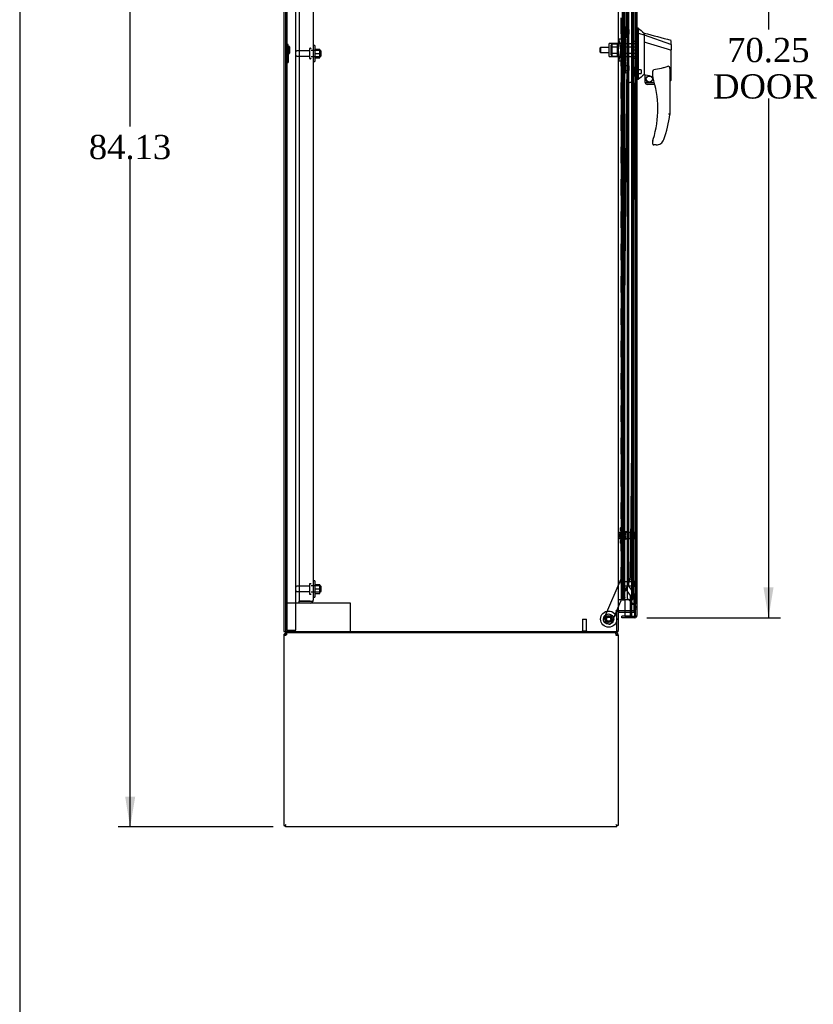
# Model space of a CAD drawing. Header units: inches. Extents: x 1 to 359, y -2 to 239.
# Tile 3 of 22: x 1 to 50, y 55 to 116. Entities that reach past the tile are written whole.
import ezdxf
from ezdxf.enums import TextEntityAlignment as Align
from ezdxf.lldxf.tags import DXFTag

# ---------------------------------------------------------------- set-up
doc = ezdxf.new("R2010")
doc.units = ezdxf.units.IN
doc.header["$MEASUREMENT"] = 0
for name, color, linetype in [('COM43134', 7, 'Continuous'), ('COM50521', 7, 'Continuous'), ('COM50799-4', 7, 'Continuous'), ('COM50800-1', 7, 'Continuous'), ('COM52265-4', 7, 'Continuous'), ('COM54578-68', 7, 'Continuous'), ('COM54928-5', 7, 'Continuous'), ('COM55702-64', 7, 'Continuous'), ('COM56694-4', 7, 'Continuous'), ('COM70838', 7, 'Continuous'), ('COM70839-4', 7, 'Continuous'), ('COM71163-12', 7, 'Continuous'), ('Default', 7, 'Continuous'), ('GSK11033', 7, 'Continuous'), ('HAN13066', 7, 'Continuous'), ('HAN13066_NUT', 7, 'Continuous'), ('HAN13066_SCREW', 7, 'Continuous'), ('HAN_NUT', 7, 'Continuous'), ('NTS166105', 7, 'Continuous'), ('NTS16640', 7, 'Continuous'), ('NTS18147', 7, 'Continuous'), ('ROL87452', 7, 'Continuous'), ('RVT17786', 7, 'Continuous'), ('RVT19000', 7, 'Continuous'), ('SPC87323', 7, 'Continuous'), ('STD21878', 7, 'Continuous'), ('STD26094', 7, 'Continuous'), ('STD26265', 7, 'Continuous'), ('WAF25059', 7, 'Continuous'), ('WAF25376', 7, 'Continuous'), ('WAM30038', 7, 'Continuous')]:
    doc.layers.add(name, color=color, linetype=linetype)
doc.styles.add('SEACAD_Times_New_Roman', font='times.ttf')
tags = doc.linetypes.add('HIDDEN2', pattern=[0.1875, 0.125, -0.0625]).pattern_tags.tags
tags[6:7] = [DXFTag(74, 4), DXFTag(75, 0), DXFTag(340, '0'), DXFTag(46, 0.0), DXFTag(50, 0.0), DXFTag(44, 0.0), DXFTag(45, 0.0)]
tags[4:5] = [DXFTag(74, 4), DXFTag(75, 0), DXFTag(340, '0'), DXFTag(46, 0.0), DXFTag(50, 0.0), DXFTag(44, 0.0), DXFTag(45, 0.0)]
doc.dimstyles.new('HAMMOND_(STH_-_300x200)', dxfattribs={"dimtxt": 1.5, "dimasz": 1.875, "dimexe": 0.75, "dimexo": 0.75, "dimgap": 0.375, "dimtad": 0, "dimtih": 1, "dimtoh": 1, "dimzin": 0, "dimdsep": 46, "dimtxsty": 'SEACAD_Times_New_Roman', "dimblk1": '_SE_FILLED', "dimblk2": '_SE_FILLED', "dimsah": 1, "dimcen": 0.75, "dimadec": 0, "dimazin": 0, "dimtfac": 0.8, "dimtofl": 0, "dimtmove": 0, "dimatfit": 3, "dimfxl": 1, "dimtolj": 1, "dimtzin": 0, "dimarcsym": 0})

# ---------------------------------------------------------------- blocks, each defined once
blk = doc.blocks.new('SE3')
at = {"layer": 'COM43134', "color": 7, "linetype": 'HIDDEN2'}
for p, q in [((18.601, 147.486), (18.601, 79.736)), ((19.476, 147.426), (19.476, 79.796)), ((18.601, 79.736), (19.291, 79.736)), ((18.601, 79.611), (18.601, 79.736)), ((19.291, 79.736), (18.601, 79.736)), ((19.291, 79.611), (18.601, 79.611)), ((19.291, 79.736), (19.291, 79.736)), ((19.291, 79.736), (19.441, 79.736)), ((19.291, 79.736), (19.374, 79.736)), ((19.374, 79.736), (19.441, 79.687)), ((19.476, 79.796), (19.476, 79.796)), ((19.476, 79.796), (19.476, 79.796)), ((19.476, 79.796), (19.476, 79.796))]:
    blk.add_line(p, q, dxfattribs=at)
for start, end in [(270, 323.80595), (323.80595, 359.87917), (359.94113, 0)]:
    blk.add_arc((19.291, 79.796), 0.185, start, end, dxfattribs=at)
blk.add_open_spline([(19.441, 79.736), (19.452, 79.746), (19.461, 79.756), (19.47, 79.771), (19.473, 79.776), (19.476, 79.786), (19.476, 79.791), (19.476, 79.796)], degree=3, knots=[0, 0, 0, 0, 0.5, 0.5, 0.75, 0.75, 1, 1, 1, 1], dxfattribs=at)
at = {"layer": 'COM50521', "color": 7, "linetype": 'HIDDEN2'}
for p, q in [((18.601, 79.611), (17.789, 79.611)), ((21.646, 79.611), (19.291, 79.611)), ((21.789, 79.611), (21.646, 79.611)), ((21.789, 77.861), (21.789, 79.611))]:
    blk.add_line(p, q, dxfattribs=at)
at = {"layer": 'COM50799-4', "color": 7, "linetype": 'Continuous'}
for p, q in [((39.512, 148.81), (39.512, 78.846)), ((38.767, 79.828), (38.767, 78.798)), ((39.167, 78.798), (38.575, 78.798)), ((38.575, 78.703), (38.575, 78.798)), ((39.369, 78.703), (38.575, 78.703)), ((38.767, 78.798), (39.369, 78.798)), ((39.369, 78.798), (39.369, 78.798)), ((39.369, 78.798), (39.432, 78.798)), ((39.369, 78.798), (39.483, 78.798)), ((39.432, 78.798), (39.483, 78.759)), ((39.512, 78.846), (39.512, 78.846)), ((39.512, 78.846), (39.512, 78.846)), ((39.512, 78.846), (39.512, 78.846))]:
    blk.add_line(p, q, dxfattribs=at)
at = {"layer": 'COM50799-4', "color": 7, "linetype": 'HIDDEN2'}
for p, q in [((38.667, 80.923), (38.667, 147.705)), ((38.667, 79.952), (38.667, 80.673)), ((38.667, 79.952), (38.767, 79.952)), ((38.709, 79.851), (38.767, 79.909)), ((38.767, 79.793), (38.709, 79.851))]:
    blk.add_line(p, q, dxfattribs=at)
for radius, end in [(0.143, 225), (0.048, 206.38433)]:
    blk.add_arc((38.81, 79.952), radius, 180, end, dxfattribs=at)
at = {"layer": 'COM50799-4', "color": 7, "linetype": 'Continuous'}
for start, end in [(270, 322.49641), (322.49641, 359.84393), (359.92383, 0)]:
    blk.add_arc((39.369, 78.846), 0.143, start, end, dxfattribs=at)
blk.add_open_spline([(39.483, 78.798), (39.492, 78.806), (39.5, 78.814), (39.507, 78.826), (39.509, 78.83), (39.512, 78.838), (39.512, 78.842), (39.512, 78.846)], degree=3, knots=[0, 0, 0, 0, 0.5, 0.5, 0.75, 0.75, 1, 1, 1, 1], dxfattribs=at)
at = {"layer": 'COM50800-1', "color": 7, "linetype": 'Continuous'}
for p, q in [((17.664, 149.796), (17.664, 77.861)), ((17.664, 77.861), (17.759, 77.861))]:
    blk.add_line(p, q, dxfattribs=at)
at = {"layer": 'COM50800-1', "color": 7, "linetype": 'HIDDEN2'}
blk.add_line((17.789, 149.796), (17.789, 77.861), dxfattribs=at)
at = {"layer": 'COM52265-4', "color": 7, "linetype": 'Continuous'}
for p, q in [((17.759, 149.796), (17.759, 77.861)), ((38.352, 148.516), (38.352, 79.141)), ((38.209, 79.141), (38.209, 79.111)), ((38.352, 79.141), (38.209, 79.141)), ((38.209, 79.111), (38.257, 79.111)), ((38.257, 77.861), (38.257, 79.111)), ((38.352, 79.141), (38.4, 79.141)), ((38.767, 79.141), (38.4, 79.141)), ((17.759, 77.861), (38.257, 77.861))]:
    blk.add_line(p, q, dxfattribs=at)
at = {"layer": 'COM52265-4', "color": 7, "linetype": 'HIDDEN2'}
for p, q in [((39.319, 148.516), (39.319, 79.141)), ((39.319, 79.141), (38.767, 79.141))]:
    blk.add_line(p, q, dxfattribs=at)
at = {"layer": 'COM54578-68', "color": 7, "linetype": 'HIDDEN2'}
for p, q in [((38.6, 147.828), (38.6, 79.828)), ((38.7, 79.828), (38.7, 147.828)), ((39.255, 79.828), (39.255, 147.828)), ((38.533, 115.828), (38.533, 114.828)), ((38.539, 114.828), (38.539, 115.828)), ((38.661, 115.828), (38.661, 114.828)), ((38.564, 114.828), (38.533, 114.828)), ((38.533, 114.828), (38.533, 113.828)), ((38.609, 114.828), (38.609, 113.828)), ((38.65, 114.828), (38.65, 113.828)), ((38.533, 113.828), (38.533, 112.828)), ((38.564, 113.828), (38.533, 113.828)), ((38.539, 112.828), (38.539, 113.828)), ((38.661, 113.828), (38.661, 112.828)), ((38.564, 112.828), (38.533, 112.828)), ((38.533, 112.828), (38.533, 111.828)), ((38.609, 112.828), (38.609, 111.828)), ((38.65, 112.828), (38.65, 111.828)), ((38.533, 111.828), (38.533, 110.828)), ((38.564, 111.828), (38.533, 111.828)), ((38.539, 110.828), (38.539, 111.828)), ((38.661, 111.828), (38.661, 110.828)), ((38.564, 110.828), (38.533, 110.828)), ((38.533, 110.828), (38.533, 109.828)), ((38.609, 110.828), (38.609, 109.828)), ((38.65, 110.828), (38.65, 109.828)), ((38.533, 109.828), (38.533, 108.828)), ((38.564, 109.828), (38.533, 109.828)), ((38.539, 108.828), (38.539, 109.828)), ((38.661, 109.828), (38.661, 108.828)), ((38.564, 108.828), (38.533, 108.828)), ((38.533, 108.828), (38.533, 107.828)), ((38.609, 108.828), (38.609, 107.828)), ((38.65, 108.828), (38.65, 107.828)), ((38.533, 107.828), (38.533, 106.828)), ((38.564, 107.828), (38.533, 107.828)), ((38.539, 106.828), (38.539, 107.828)), ((38.661, 107.828), (38.661, 106.828)), ((38.564, 106.828), (38.533, 106.828)), ((38.533, 106.828), (38.533, 105.828)), ((38.609, 106.828), (38.609, 105.828)), ((38.65, 106.828), (38.65, 105.828)), ((38.533, 105.828), (38.533, 104.828)), ((38.564, 105.828), (38.533, 105.828)), ((38.539, 104.828), (38.539, 105.828)), ((38.661, 105.828), (38.661, 104.828)), ((38.564, 104.828), (38.533, 104.828)), ((38.533, 104.828), (38.533, 103.828)), ((38.609, 104.828), (38.609, 103.828)), ((38.65, 104.828), (38.65, 103.828)), ((38.533, 103.828), (38.533, 102.828)), ((38.564, 103.828), (38.533, 103.828)), ((38.539, 102.828), (38.539, 103.828)), ((38.661, 103.828), (38.661, 102.828)), ((38.564, 102.828), (38.533, 102.828)), ((38.533, 102.828), (38.533, 101.828)), ((38.609, 102.828), (38.609, 101.828)), ((38.65, 102.828), (38.65, 101.828)), ((38.533, 101.828), (38.533, 100.828)), ((38.564, 101.828), (38.533, 101.828)), ((38.539, 100.828), (38.539, 101.828)), ((38.661, 101.828), (38.661, 100.828)), ((38.564, 100.828), (38.533, 100.828)), ((38.533, 100.828), (38.533, 99.828)), ((38.609, 100.828), (38.609, 99.828)), ((38.65, 100.828), (38.65, 99.828)), ((38.533, 99.828), (38.533, 98.828)), ((38.564, 99.828), (38.533, 99.828)), ((38.539, 98.828), (38.539, 99.828)), ((38.661, 99.828), (38.661, 98.828)), ((38.564, 98.828), (38.533, 98.828)), ((38.533, 98.828), (38.533, 97.828)), ((38.609, 98.828), (38.609, 97.828)), ((38.65, 98.828), (38.65, 97.828)), ((38.533, 97.828), (38.533, 96.828)), ((38.564, 97.828), (38.533, 97.828)), ((38.539, 96.828), (38.539, 97.828)), ((38.661, 97.828), (38.661, 96.828)), ((38.564, 96.828), (38.533, 96.828)), ((38.533, 96.828), (38.533, 95.828)), ((38.609, 96.828), (38.609, 95.828)), ((38.65, 96.828), (38.65, 95.828)), ((38.533, 95.828), (38.533, 94.828)), ((38.564, 95.828), (38.533, 95.828)), ((38.539, 94.828), (38.539, 95.828)), ((38.661, 95.828), (38.661, 94.828)), ((38.564, 94.828), (38.533, 94.828)), ((38.533, 94.828), (38.533, 93.828)), ((38.609, 94.828), (38.609, 93.828)), ((38.65, 94.828), (38.65, 93.828)), ((38.533, 93.828), (38.533, 92.828)), ((38.564, 93.828), (38.533, 93.828)), ((38.539, 92.828), (38.539, 93.828)), ((38.661, 93.828), (38.661, 92.828)), ((38.564, 92.828), (38.533, 92.828)), ((38.533, 92.828), (38.533, 91.828)), ((38.609, 92.828), (38.609, 91.828)), ((38.65, 92.828), (38.65, 91.828)), ((38.533, 91.828), (38.533, 90.828)), ((38.564, 91.828), (38.533, 91.828)), ((38.539, 90.828), (38.539, 91.828)), ((38.661, 91.828), (38.661, 90.828)), ((38.564, 90.828), (38.533, 90.828)), ((38.533, 90.828), (38.533, 89.828)), ((38.609, 90.828), (38.609, 89.828)), ((38.65, 90.828), (38.65, 89.828)), ((38.533, 89.828), (38.533, 88.828)), ((38.564, 89.828), (38.533, 89.828)), ((38.539, 88.828), (38.539, 89.828)), ((38.661, 89.828), (38.661, 88.828)), ((38.564, 88.828), (38.533, 88.828)), ((38.533, 88.828), (38.533, 87.828)), ((38.609, 88.828), (38.609, 87.828)), ((38.65, 88.828), (38.65, 87.828)), ((38.533, 87.828), (38.533, 86.828)), ((38.564, 87.828), (38.533, 87.828)), ((38.539, 86.828), (38.539, 87.828)), ((38.661, 87.828), (38.661, 86.828)), ((38.564, 86.828), (38.533, 86.828)), ((38.533, 86.828), (38.533, 85.828)), ((38.609, 86.828), (38.609, 85.828)), ((38.65, 86.828), (38.65, 85.828)), ((38.533, 85.828), (38.533, 84.828)), ((38.564, 85.828), (38.533, 85.828)), ((38.539, 84.828), (38.539, 85.828)), ((38.661, 85.828), (38.661, 84.828)), ((38.564, 84.828), (38.533, 84.828)), ((38.533, 84.828), (38.533, 83.828)), ((38.609, 84.828), (38.609, 83.828)), ((38.65, 84.828), (38.65, 83.828)), ((38.533, 83.828), (38.533, 82.828)), ((38.564, 83.828), (38.533, 83.828)), ((38.539, 82.828), (38.539, 83.828)), ((38.661, 83.828), (38.661, 82.828)), ((38.564, 82.828), (38.533, 82.828)), ((38.533, 82.828), (38.533, 81.828)), ((38.609, 82.828), (38.609, 81.828)), ((38.65, 82.828), (38.65, 81.828)), ((38.533, 81.828), (38.533, 80.828)), ((38.564, 81.828), (38.533, 81.828)), ((38.539, 80.828), (38.539, 81.828)), ((38.661, 81.828), (38.661, 80.828)), ((38.564, 80.828), (38.533, 80.828)), ((38.533, 80.828), (38.533, 79.828)), ((38.609, 80.828), (38.609, 79.828)), ((38.65, 80.828), (38.65, 79.828)), ((38.588, 79.793), (38.588, 79.819)), ((38.588, 79.819), (38.638, 79.819)), ((38.6, 79.828), (38.6, 79.819)), ((38.663, 79.819), (38.638, 79.819)), ((38.663, 79.819), (38.713, 79.819)), ((38.7, 79.819), (38.7, 79.828)), ((38.713, 79.819), (38.713, 79.793)), ((38.767, 79.828), (39.255, 79.828)), ((38.638, 79.793), (38.588, 79.793)), ((38.663, 79.793), (38.638, 79.793)), ((38.713, 79.793), (38.663, 79.793))]:
    blk.add_line(p, q, dxfattribs=at)
at = {"layer": 'COM54578-68', "color": 7, "linetype": 'Continuous'}
for p, q in [((38.564, 114.828), (38.564, 115.828)), ((38.767, 114.828), (38.767, 115.828)), ((38.767, 114.828), (38.564, 114.828)), ((38.767, 114.828), (38.564, 114.828)), ((38.564, 113.828), (38.564, 114.828)), ((38.767, 113.828), (38.767, 114.828)), ((38.767, 113.828), (38.564, 113.828)), ((38.767, 113.828), (38.564, 113.828)), ((38.564, 112.828), (38.564, 113.828)), ((38.767, 112.828), (38.767, 113.828)), ((38.767, 112.828), (38.564, 112.828)), ((38.767, 112.828), (38.564, 112.828)), ((38.564, 111.828), (38.564, 112.828)), ((38.767, 111.828), (38.767, 112.828)), ((38.767, 111.828), (38.564, 111.828)), ((38.767, 111.828), (38.564, 111.828)), ((38.564, 110.828), (38.564, 111.828)), ((38.767, 110.828), (38.767, 111.828)), ((38.767, 110.828), (38.564, 110.828)), ((38.767, 110.828), (38.564, 110.828)), ((38.564, 109.828), (38.564, 110.828)), ((38.767, 109.828), (38.767, 110.828)), ((38.767, 109.828), (38.564, 109.828)), ((38.767, 109.828), (38.564, 109.828)), ((38.564, 108.828), (38.564, 109.828)), ((38.767, 108.828), (38.767, 109.828)), ((38.767, 108.828), (38.564, 108.828)), ((38.767, 108.828), (38.564, 108.828)), ((38.564, 107.828), (38.564, 108.828)), ((38.767, 107.828), (38.767, 108.828)), ((38.767, 107.828), (38.564, 107.828)), ((38.767, 107.828), (38.564, 107.828)), ((38.564, 106.828), (38.564, 107.828)), ((38.767, 106.828), (38.767, 107.828)), ((38.767, 106.828), (38.564, 106.828)), ((38.767, 106.828), (38.564, 106.828)), ((38.564, 105.828), (38.564, 106.828)), ((38.767, 105.828), (38.767, 106.828)), ((38.767, 105.828), (38.564, 105.828)), ((38.767, 105.828), (38.564, 105.828)), ((38.564, 104.828), (38.564, 105.828)), ((38.767, 104.828), (38.767, 105.828)), ((38.767, 104.828), (38.564, 104.828)), ((38.767, 104.828), (38.564, 104.828)), ((38.564, 103.828), (38.564, 104.828)), ((38.767, 103.828), (38.767, 104.828)), ((38.767, 103.828), (38.564, 103.828)), ((38.767, 103.828), (38.564, 103.828)), ((38.564, 102.828), (38.564, 103.828)), ((38.767, 102.828), (38.767, 103.828)), ((38.767, 102.828), (38.564, 102.828)), ((38.767, 102.828), (38.564, 102.828)), ((38.564, 101.828), (38.564, 102.828)), ((38.767, 101.828), (38.767, 102.828)), ((38.767, 101.828), (38.564, 101.828)), ((38.767, 101.828), (38.564, 101.828)), ((38.564, 100.828), (38.564, 101.828)), ((38.767, 100.828), (38.767, 101.828)), ((38.767, 100.828), (38.564, 100.828)), ((38.767, 100.828), (38.564, 100.828)), ((38.564, 99.828), (38.564, 100.828)), ((38.767, 99.828), (38.767, 100.828)), ((38.767, 99.828), (38.564, 99.828)), ((38.767, 99.828), (38.564, 99.828)), ((38.564, 98.828), (38.564, 99.828)), ((38.767, 98.828), (38.767, 99.828)), ((38.767, 98.828), (38.564, 98.828)), ((38.767, 98.828), (38.564, 98.828)), ((38.564, 97.828), (38.564, 98.828)), ((38.767, 97.828), (38.767, 98.828)), ((38.767, 97.828), (38.564, 97.828)), ((38.767, 97.828), (38.564, 97.828)), ((38.564, 96.828), (38.564, 97.828)), ((38.767, 96.828), (38.767, 97.828)), ((38.767, 96.828), (38.564, 96.828)), ((38.767, 96.828), (38.564, 96.828)), ((38.564, 95.828), (38.564, 96.828)), ((38.767, 95.828), (38.767, 96.828)), ((38.767, 95.828), (38.564, 95.828)), ((38.767, 95.828), (38.564, 95.828)), ((38.564, 94.828), (38.564, 95.828)), ((38.767, 94.828), (38.767, 95.828)), ((38.767, 94.828), (38.564, 94.828)), ((38.767, 94.828), (38.564, 94.828)), ((38.564, 93.828), (38.564, 94.828)), ((38.767, 93.828), (38.767, 94.828)), ((38.767, 93.828), (38.564, 93.828)), ((38.767, 93.828), (38.564, 93.828)), ((38.564, 92.828), (38.564, 93.828)), ((38.767, 92.828), (38.767, 93.828)), ((38.767, 92.828), (38.564, 92.828)), ((38.767, 92.828), (38.564, 92.828)), ((38.564, 91.828), (38.564, 92.828)), ((38.767, 91.828), (38.767, 92.828)), ((38.767, 91.828), (38.564, 91.828)), ((38.767, 91.828), (38.564, 91.828)), ((38.564, 90.828), (38.564, 91.828)), ((38.767, 90.828), (38.767, 91.828)), ((38.767, 90.828), (38.564, 90.828)), ((38.767, 90.828), (38.564, 90.828)), ((38.564, 89.828), (38.564, 90.828)), ((38.767, 89.828), (38.767, 90.828)), ((38.767, 89.828), (38.564, 89.828)), ((38.767, 89.828), (38.564, 89.828)), ((38.564, 88.828), (38.564, 89.828)), ((38.767, 88.828), (38.767, 89.828)), ((38.767, 88.828), (38.564, 88.828)), ((38.767, 88.828), (38.564, 88.828)), ((38.564, 87.828), (38.564, 88.828)), ((38.767, 87.828), (38.767, 88.828)), ((38.767, 87.828), (38.564, 87.828)), ((38.767, 87.828), (38.564, 87.828)), ((38.564, 86.828), (38.564, 87.828)), ((38.767, 86.828), (38.767, 87.828)), ((38.767, 86.828), (38.564, 86.828)), ((38.767, 86.828), (38.564, 86.828)), ((38.564, 85.828), (38.564, 86.828)), ((38.767, 85.828), (38.767, 86.828)), ((38.767, 85.828), (38.564, 85.828)), ((38.767, 85.828), (38.564, 85.828)), ((38.564, 84.828), (38.564, 85.828)), ((38.767, 84.828), (38.767, 85.828)), ((38.767, 84.828), (38.564, 84.828)), ((38.767, 84.828), (38.564, 84.828)), ((38.564, 83.828), (38.564, 84.828)), ((38.767, 83.828), (38.767, 84.828)), ((38.767, 83.828), (38.564, 83.828)), ((38.767, 83.828), (38.564, 83.828)), ((38.564, 82.828), (38.564, 83.828)), ((38.767, 82.828), (38.767, 83.828)), ((38.767, 82.828), (38.564, 82.828)), ((38.767, 82.828), (38.564, 82.828)), ((38.564, 81.828), (38.564, 82.828)), ((38.767, 81.828), (38.767, 82.828)), ((38.767, 81.828), (38.564, 81.828)), ((38.767, 81.828), (38.564, 81.828)), ((38.564, 80.828), (38.564, 81.828)), ((38.767, 80.828), (38.767, 81.828)), ((38.767, 80.828), (38.564, 80.828)), ((38.564, 79.828), (38.564, 80.828)), ((38.767, 80.828), (38.564, 80.828)), ((38.767, 79.828), (38.767, 80.828)), ((38.352, 79.828), (38.564, 79.828)), ((38.564, 79.828), (38.767, 79.828))]:
    blk.add_line(p, q, dxfattribs=at)
at = {"layer": 'COM54928-5', "color": 7, "linetype": 'Continuous'}
for p, q in [((17.664, 77.623), (17.664, 65.861)), ((17.664, 77.623), (17.807, 77.623)), ((17.769, 77.652), (17.694, 77.71)), ((17.807, 77.71), (17.807, 77.766)), ((17.807, 77.623), (17.807, 77.71)), ((38.209, 77.71), (38.209, 77.766)), ((38.209, 77.71), (38.209, 77.623)), ((38.209, 77.623), (38.352, 77.623)), ((38.247, 77.652), (38.323, 77.71)), ((38.352, 77.623), (38.352, 65.861)), ((17.664, 65.861), (17.759, 65.861)), ((17.759, 65.861), (17.807, 65.909)), ((17.76, 65.861), (17.807, 65.909)), ((17.76, 65.766), (17.76, 65.861)), ((38.257, 65.861), (38.209, 65.909)), ((38.257, 65.861), (38.209, 65.909)), ((38.352, 65.861), (38.257, 65.861)), ((38.257, 65.766), (38.257, 65.861)), ((38.257, 65.766), (17.76, 65.766))]:
    blk.add_line(p, q, dxfattribs=at)
for centre, radius, start, end in [((17.807, 77.623), 0.143, 142.41616, 180), ((17.807, 77.623), 0.143, 90.00005, 142.41611), ((17.807, 77.623), 0.048, 142.41616, 180), ((17.807, 77.623), 0.048, 90, 142.41616), ((38.209, 77.623), 0.143, 37.58388, 89.99998), ((38.209, 77.623), 0.048, 37.58384, 90), ((38.209, 77.623), 0.048, 0, 37.58384), ((38.209, 77.623), 0.143, 0, 37.58384)]:
    blk.add_arc(centre, radius, start, end, dxfattribs=at)
at = {"layer": 'COM54928-5', "color": 7, "linetype": 'HIDDEN2'}
blk.add_arc((17.869, 77.561), 0.11, 92.15471, 123.93569, dxfattribs=at)
at = {"layer": 'COM54928-5', "color": 7, "linetype": 'Continuous'}
for points in [[(17.865, 77.766), (17.855, 77.766), (17.846, 77.761), (17.827, 77.742), (17.817, 77.727), (17.807, 77.71)], [(38.209, 77.71), (38.2, 77.727), (38.19, 77.742), (38.171, 77.761), (38.162, 77.766), (38.152, 77.766)]]:
    blk.add_open_spline(points, degree=3, knots=[0, 0, 0, 0, 0.5, 0.5, 1, 1, 1, 1], dxfattribs=at)
at = {"layer": 'COM55702-64', "color": 7, "linetype": 'HIDDEN2'}
for p, q in [((17.861, 77.943), (17.861, 149.693)), ((18.414, 77.943), (18.414, 149.693)), ((17.861, 77.943), (17.789, 77.943)), ((17.861, 77.943), (17.977, 77.943)), ((17.977, 77.943), (18.227, 77.943)), ((18.227, 77.943), (18.414, 77.943))]:
    blk.add_line(p, q, dxfattribs=at)
at = {"layer": 'COM56694-4', "color": 7, "linetype": 'HIDDEN2'}
for p, q in [((38.912, 147.733), (38.912, 79.923)), ((38.912, 79.923), (39.369, 79.466)), ((39.417, 79.351), (39.512, 79.351)), ((39.512, 79.226), (39.417, 79.226))]:
    blk.add_line(p, q, dxfattribs=at)
at = {"layer": 'COM56694-4', "color": 7, "linetype": 'Continuous'}
for start, end in [(322.49641, 337.57574), (340.19669, 0)]:
    blk.add_arc((39.369, 78.846), 0.143, start, end, dxfattribs=at)
at = {"layer": 'COM56694-4', "color": 7, "linetype": 'HIDDEN2'}
for points in [[(39.512, 79.351), (39.512, 79.361), (39.509, 79.371), (39.494, 79.39), (39.484, 79.399), (39.457, 79.418), (39.441, 79.428), (39.407, 79.447), (39.388, 79.457), (39.369, 79.466)], [(39.417, 79.351), (39.417, 79.361), (39.416, 79.371), (39.411, 79.39), (39.408, 79.399), (39.399, 79.418), (39.394, 79.428), (39.382, 79.447), (39.376, 79.457), (39.369, 79.466)]]:
    blk.add_open_spline(points, degree=3, knots=[0, 0, 0, 0, 0.25, 0.25, 0.5, 0.5, 0.75, 0.75, 1, 1, 1, 1], dxfattribs=at)
at = {"layer": 'COM70838', "color": 7, "linetype": 'HIDDEN2'}
for p, q in [((38.685, 115.266), (38.81, 115.266)), ((38.685, 115.229), (38.685, 115.266)), ((38.685, 115.229), (38.685, 114.543)), ((38.81, 115.266), (38.81, 115.229)), ((38.81, 114.516), (38.81, 115.229)), ((38.417, 114.391), (38.399, 114.516)), ((38.399, 114.516), (38.525, 114.516)), ((38.417, 114.391), (38.499, 113.828)), ((38.627, 114.516), (38.525, 114.516)), ((38.525, 114.516), (38.543, 114.391)), ((38.543, 114.391), (38.625, 113.828)), ((38.627, 114.516), (38.627, 113.141)), ((38.627, 114.516), (38.752, 114.516)), ((38.752, 114.516), (38.752, 113.141)), ((38.752, 114.516), (38.81, 114.516)), ((38.81, 114.516), (38.81, 113.141)), ((38.499, 113.828), (38.417, 113.266)), ((38.625, 113.828), (38.543, 113.266)), ((38.399, 113.141), (38.417, 113.266)), ((38.525, 113.141), (38.399, 113.141)), ((38.543, 113.266), (38.525, 113.141)), ((38.525, 113.141), (38.627, 113.141)), ((38.752, 113.141), (38.627, 113.141)), ((38.685, 113.086), (38.685, 112.428)), ((38.81, 113.141), (38.752, 113.141)), ((38.81, 112.428), (38.81, 113.141)), ((38.685, 112.391), (38.685, 112.428)), ((38.81, 112.391), (38.685, 112.391)), ((38.81, 112.428), (38.81, 112.391))]:
    blk.add_line(p, q, dxfattribs=at)
for centre, start, end in [((38.568, 114.543), 346.45544, 0), ((38.568, 113.086), 0, 28.03984)]:
    blk.add_arc(centre, 0.117, start, end, dxfattribs=at)
at = {"layer": 'COM70839-4', "color": 7, "linetype": 'HIDDEN2'}
for p, q in [((38.876, 114.578), (38.564, 146.422)), ((38.945, 114.691), (38.935, 115.704)), ((38.876, 113.078), (38.564, 81.234)), ((38.935, 111.952), (38.945, 112.965)), ((39.27, 111.824), (39.059, 111.826)), ((39.394, 111.698), (39.095, 81.148)), ((38.564, 81.234), (37.438, 78.589)), ((39.085, 81.1), (38.25, 79.141)), ((38.237, 79.111), (37.926, 78.381)), ((37.762, 78.315), (37.504, 78.425))]:
    blk.add_line(p, q, dxfattribs=at)
at = {"layer": 'COM70839-4', "color": 7, "linetype": 'Continuous'}
blk.add_line((38.25, 79.141), (38.237, 79.111), dxfattribs=at)
at = {"layer": 'COM70839-4', "color": 7, "linetype": 'HIDDEN2'}
blk.add_circle((37.757, 78.622), 0.129, dxfattribs=at)
for centre, start, end in [((38.82, 114.69), 296.66455, 0.56067), ((38.82, 112.966), 359.43933, 63.33545), ((39.06, 111.951), 179.43933, 269.43933), ((39.269, 111.699), 359.43933, 89.43933), ((38.97, 81.149), 336.92733, 359.43933), ((37.553, 78.54), 156.92733, 246.92733), ((37.811, 78.43), 246.92733, 336.92733)]:
    blk.add_arc(centre, 0.125, start, end, dxfattribs=at)
at = {"layer": 'COM71163-12', "color": 7, "linetype": 'Continuous'}
for p, q in [((38.257, 79.111), (38.352, 79.111)), ((38.352, 79.111), (38.352, 77.909)), ((38.4, 79.046), (38.767, 79.046)), ((17.759, 77.861), (17.759, 77.766)), ((38.209, 77.766), (17.759, 77.766))]:
    blk.add_line(p, q, dxfattribs=at)
at = {"layer": 'COM71163-12', "color": 7, "linetype": 'HIDDEN2'}
for p in [(38.767, 79.046), (39.319, 79.141)]:
    blk.add_line(p, (39.319, 79.046), dxfattribs=at)
at = {"layer": 'COM71163-12', "color": 7, "linetype": 'Continuous'}
for centre, radius, start, end in [((38.4, 78.998), 0.143, 90, 127.79488), ((38.4, 78.998), 0.048, 90, 180), ((38.209, 77.909), 0.143, 270, 0)]:
    blk.add_arc(centre, radius, start, end, dxfattribs=at)
at = {"layer": 'COM71163-12', "color": 7, "linetype": 'HIDDEN2'}
blk.add_arc((38.209, 77.909), 0.048, 270, 0, dxfattribs=at)
at = {"layer": 'GSK11033', "color": 7, "linetype": 'HIDDEN2'}
for p, q in [((39.167, 148.108), (39.167, 79.548)), ((39.417, 148.108), (39.417, 79.548)), ((38.762, 80.583), (38.762, 147.083)), ((39.012, 80.662), (39.012, 147.004)), ((39.118, 80.075), (38.762, 80.583)), ((39.368, 80.154), (39.012, 80.662)), ((39.118, 78.808), (39.118, 80.075)), ((39.368, 78.808), (39.368, 80.154)), ((39.167, 79.548), (39.417, 79.548)), ((39.417, 79.548), (39.167, 79.548)), ((39.167, 79.548), (39.167, 78.798)), ((39.417, 78.798), (39.417, 79.548)), ((39.118, 78.808), (39.368, 78.808))]:
    blk.add_line(p, q, dxfattribs=at)
at = {"layer": 'GSK11033', "color": 7, "linetype": 'Continuous'}
for p, q in [((39.167, 78.798), (39.417, 78.798)), ((39.167, 78.798), (39.167, 78.798)), ((39.417, 78.798), (39.417, 78.798))]:
    blk.add_line(p, q, dxfattribs=at)
at = {"layer": 'HAN13066', "color": 7, "linetype": 'Continuous'}
for p, q in [((39.595, 115.178), (39.512, 115.178)), ((39.592, 115.178), (39.592, 115.017)), ((39.592, 115.017), (39.592, 114.931)), ((39.592, 114.931), (39.592, 114.872)), ((39.592, 114.872), (39.947, 114.766)), ((39.592, 114.872), (39.592, 112.44)), ((39.947, 114.806), (39.947, 114.878)), ((39.947, 114.806), (39.947, 114.78)), ((39.947, 114.78), (39.947, 114.766)), ((39.947, 114.766), (39.947, 114.335)), ((39.947, 114.766), (41.585, 114.195)), ((39.947, 114.335), (39.947, 112.837)), ((41.627, 114.16), (41.627, 114.382)), ((41.627, 114.16), (41.627, 113.847)), ((41.572, 113.845), (41.574, 113.845)), ((41.627, 111.979), (41.627, 113.847)), ((39.947, 112.837), (39.947, 112.568)), ((39.592, 112.44), (39.592, 112.156)), ((39.592, 112.156), (39.592, 112.008)), ((39.947, 112.568), (39.947, 112.355)), ((39.947, 112.355), (39.947, 112.328)), ((39.947, 112.328), (39.947, 112.31)), ((39.947, 112.31), (39.947, 112.308)), ((39.947, 112.308), (40.012, 112.293)), ((40.012, 111.828), (40.012, 112.295)), ((40.487, 112.172), (40.487, 112.446)), ((41.547, 112.517), (41.547, 109.846)), ((39.592, 112.008), (39.512, 112.008)), ((40.012, 111.828), (40.586, 111.828)), ((40.618, 111.703), (40.137, 111.703)), ((41.547, 111.922), (41.553, 111.92)), ((40.487, 108.013), (40.487, 108.192)), ((40.702, 107.953), (40.547, 107.953)), ((40.986, 108.042), (40.985, 108.043))]:
    blk.add_line(p, q, dxfattribs=at)
at = {"layer": 'HAN13066', "color": 7, "linetype": 'HIDDEN2'}
for p, q in [((37.259, 113.988), (37.229, 113.958)), ((37.229, 113.698), (37.229, 113.958)), ((37.259, 113.988), (37.259, 113.668)), ((37.78, 113.988), (37.259, 113.988)), ((38.685, 113.988), (38.81, 113.988)), ((38.81, 114.224), (39.512, 114.224)), ((38.81, 114.028), (39.512, 114.028)), ((37.229, 113.698), (37.259, 113.668)), ((37.259, 113.668), (37.78, 113.668)), ((38.685, 113.668), (38.81, 113.668)), ((38.81, 113.629), (39.512, 113.629)), ((38.81, 113.433), (39.512, 113.433)), ((39.512, 112.653), (39.387, 112.653)), ((39.387, 112.328), (39.512, 112.328))]:
    blk.add_line(p, q, dxfattribs=at)
at = {"layer": 'HAN13066', "color": 7, "linetype": 'Continuous'}
for radius in [0.202, 0.188]:
    blk.add_circle((40.274, 112.032), radius, dxfattribs=at)
for centre, radius, start, end in [((55.976, 134.206), 25.11, 229.27007, 230.33062), ((345.868, 1253.562), 1179.062, 254.961927, 255.044825), ((41.567, 114.382), 0.06, 0, 73.90261), ((76.358, 68.862), 56.686, 129.96527, 130.43506), ((40.547, 112.172), 0.06, 180, 197.89499), ((34.384, 110.182), 6.417, 342.98984, 17.89499), ((40.137, 111.828), 0.125, 180, 193.88654), ((40.137, 111.828), 0.125, 193.88654, 229.4642), ((40.137, 111.828), 0.125, 229.4642, 270), ((34.207, 110.781), 7.4, 340.28545, 352.73905), ((40.547, 108.192), 0.06, 162.10501, 180), ((40.547, 108.013), 0.06, 180, 270), ((40.702, 108.453), 0.5, 270, 304.56234), ((40.702, 108.453), 0.5, 304.56234, 340.28545)]:
    blk.add_arc(centre, radius, start, end, dxfattribs=at)
blk.add_ellipse((41.567, 111.979), major_axis=(-0.06, 0), ratio=0.999979, start_param=1.333204, end_param=3.141717, dxfattribs=at)
for points in [[(39.947, 114.335), (40.489, 114.172), (41.031, 114.008), (41.572, 113.845)], [(40.042, 112.291), (40.191, 112.259), (40.339, 112.226), (40.487, 112.194)]]:
    blk.add_open_spline(points, degree=3, dxfattribs=at)
for points, knots in [([(41.585, 114.195), (41.598, 114.192), (41.608, 114.188), (41.623, 114.175), (41.627, 114.168), (41.627, 114.16)], [0, 0, 0, 0, 0.5, 0.5, 1, 1, 1, 1]), ([(41.574, 113.845), (41.581, 113.845), (41.588, 113.845), (41.601, 113.845), (41.607, 113.845), (41.615, 113.846), (41.617, 113.846), (41.621, 113.846), (41.622, 113.846), (41.625, 113.847), (41.626, 113.847), (41.627, 113.847), (41.627, 113.847), (41.627, 113.847)], [0, 0, 0, 0, 0.25, 0.25, 0.5, 0.5, 0.625, 0.625, 0.75, 0.75, 0.875, 0.875, 1, 1, 1, 1]), ([(41.457, 112.829), (41.385, 112.8), (41.311, 112.774), (41.161, 112.726), (41.086, 112.704), (40.857, 112.647), (40.703, 112.619), (40.547, 112.597)], [0, 0, 0, 0, 0.25, 0.25, 0.5, 0.5, 1, 1, 1, 1]), ([(41.457, 112.829), (41.459, 112.83), (41.461, 112.83), (41.465, 112.831), (41.467, 112.831), (41.472, 112.83), (41.476, 112.829), (41.482, 112.825), (41.485, 112.823), (41.49, 112.817), (41.492, 112.814), (41.498, 112.805), (41.502, 112.799), (41.508, 112.786), (41.511, 112.779), (41.518, 112.759), (41.522, 112.744), (41.529, 112.717), (41.531, 112.702), (41.539, 112.66), (41.542, 112.632), (41.546, 112.575), (41.547, 112.546), (41.547, 112.517)], [0, 0, 0, 0, 0.015625, 0.015625, 0.03125, 0.03125, 0.0625, 0.0625, 0.09375, 0.09375, 0.125, 0.125, 0.1875, 0.1875, 0.25, 0.25, 0.375, 0.375, 0.5, 0.5, 0.75, 0.75, 1, 1, 1, 1]), ([(40.012, 112.295), (40.012, 112.295), (40.013, 112.295), (40.016, 112.295), (40.019, 112.295), (40.027, 112.294), (40.035, 112.293), (40.042, 112.291)], [0, 0, 0, 0, 0.25, 0.25, 0.5, 0.5, 1, 1, 1, 1]), ([(40.487, 112.446), (40.487, 112.453), (40.488, 112.46), (40.489, 112.473), (40.49, 112.48), (40.492, 112.501), (40.495, 112.515), (40.503, 112.542), (40.508, 112.556), (40.519, 112.575), (40.523, 112.581), (40.531, 112.589), (40.533, 112.591), (40.54, 112.595), (40.544, 112.597), (40.547, 112.597)], [0, 0, 0, 0, 0.125, 0.125, 0.25, 0.25, 0.5, 0.5, 0.75, 0.75, 0.875, 0.875, 0.9375, 0.9375, 1, 1, 1, 1]), ([(41.547, 109.846), (41.547, 109.846), (41.547, 109.846), (41.545, 109.846), (41.543, 109.846), (41.538, 109.846), (41.536, 109.846), (41.529, 109.847), (41.525, 109.847), (41.513, 109.848), (41.503, 109.848), (41.487, 109.85), (41.481, 109.85), (41.469, 109.851), (41.463, 109.851), (41.457, 109.851)], [0, 0, 0, 0, 0.125, 0.125, 0.25, 0.25, 0.375, 0.375, 0.5, 0.5, 0.75, 0.75, 0.875, 0.875, 1, 1, 1, 1]), ([(40.49, 108.21), (40.49, 108.21), (40.491, 108.211), (40.491, 108.213), (40.492, 108.215), (40.494, 108.22), (40.495, 108.224), (40.499, 108.236), (40.501, 108.245), (40.509, 108.27), (40.515, 108.287), (40.52, 108.305)], [0, 0, 0, 0, 0.0625, 0.0625, 0.125, 0.125, 0.25, 0.25, 0.5, 0.5, 1, 1, 1, 1])]:
    blk.add_open_spline(points, degree=3, knots=knots, dxfattribs=at)
at = {"layer": 'HAN13066_NUT', "color": 7, "linetype": 'HIDDEN2'}
for p, q in [((37.905, 113.526), (37.905, 114.131)), ((37.985, 114.161), (37.935, 114.161)), ((37.985, 114.212), (38.31, 114.212)), ((37.985, 114.116), (37.985, 114.212)), ((37.985, 114.02), (37.985, 114.116)), ((37.985, 114.02), (38.31, 114.02)), ((37.985, 113.828), (37.985, 114.02)), ((38.31, 114.02), (38.31, 114.212)), ((38.31, 113.636), (38.31, 114.02)), ((37.935, 113.496), (37.985, 113.496)), ((37.985, 113.636), (37.985, 113.828)), ((37.985, 113.636), (38.31, 113.636)), ((37.985, 113.54), (37.985, 113.636)), ((37.985, 113.444), (37.985, 113.54)), ((37.985, 113.444), (38.31, 113.444)), ((38.31, 113.444), (38.31, 113.636))]:
    blk.add_line(p, q, dxfattribs=at)
for centre, start, end in [((37.935, 114.131), 90, 180), ((37.935, 113.526), 180, 270)]:
    blk.add_arc(centre, 0.03, start, end, dxfattribs=at)
at = {"layer": 'HAN13066_SCREW', "color": 7, "linetype": 'HIDDEN2'}
for p, q in [((39.317, 112.753), (39.317, 112.228)), ((39.387, 112.753), (39.317, 112.753)), ((39.387, 112.753), (39.387, 112.228)), ((39.18, 112.683), (39.317, 112.683)), ((39.18, 112.683), (39.18, 112.49)), ((39.18, 112.49), (39.317, 112.49)), ((39.18, 112.49), (39.18, 112.298)), ((39.18, 112.298), (39.317, 112.298)), ((39.317, 112.228), (39.387, 112.228)), ((39.762, 112.606), (39.387, 112.606)), ((39.387, 112.374), (39.762, 112.374)), ((39.762, 112.606), (39.762, 112.374))]:
    blk.add_line(p, q, dxfattribs=at)
at = {"layer": 'HAN_NUT', "color": 7, "linetype": 'HIDDEN2'}
for p, q in [((39.202, 114.358), (39.202, 113.828)), ((39.417, 114.358), (39.202, 114.358)), ((39.202, 113.828), (39.202, 113.298)), ((39.417, 113.828), (39.202, 113.828)), ((39.417, 113.298), (39.202, 113.298))]:
    blk.add_line(p, q, dxfattribs=at)
at = {"layer": 'NTS166105', "color": 7, "linetype": 'HIDDEN2'}
for p, q in [((19.572, 113.887), (19.892, 113.887)), ((19.572, 113.612), (19.892, 113.612)), ((19.572, 113.337), (19.892, 113.337)), ((19.892, 113.612), (19.892, 113.887)), ((19.892, 113.337), (19.892, 113.612)), ((19.572, 80.762), (19.892, 80.762)), ((19.572, 80.487), (19.892, 80.487)), ((19.892, 80.487), (19.892, 80.762)), ((19.892, 80.212), (19.892, 80.487)), ((19.572, 80.212), (19.892, 80.212))]:
    blk.add_line(p, q, dxfattribs=at)
at = {"layer": 'NTS16640', "color": 7, "linetype": 'HIDDEN2'}
for p, q in [((17.931, 114.172), (17.789, 114.172)), ((17.931, 114.057), (17.789, 114.057)), ((17.931, 114.057), (17.931, 114.172)), ((17.931, 114.057), (17.931, 113.162)), ((17.991, 114.047), (17.931, 114.047)), ((18.021, 114.017), (18.021, 113.639)), ((17.931, 113.609), (17.991, 113.609)), ((17.931, 113.162), (17.789, 113.162)), ((17.789, 113.047), (17.931, 113.047)), ((17.931, 113.162), (17.931, 113.047))]:
    blk.add_line(p, q, dxfattribs=at)
for centre, start, end in [((17.991, 114.017), 0, 90), ((17.991, 113.639), 270, 0)]:
    blk.add_arc(centre, 0.03, start, end, dxfattribs=at)
at = {"layer": 'NTS18147', "color": 7, "linetype": 'HIDDEN2'}
for p, q in [((38.465, 84.199), (38.465, 84.145)), ((38.527, 84.294), (38.527, 84.298)), ((38.59, 84.298), (38.527, 84.298)), ((38.527, 84.294), (38.59, 84.294)), ((38.527, 84.105), (38.527, 83.987)), ((38.59, 84.105), (38.527, 84.105)), ((38.59, 84.294), (38.59, 84.298)), ((38.59, 84.105), (38.59, 84.294)), ((38.59, 83.987), (38.59, 84.105)), ((38.465, 83.452), (38.465, 83.397)), ((38.527, 83.987), (38.59, 83.987)), ((38.527, 83.61), (38.527, 83.492)), ((38.59, 83.61), (38.527, 83.61)), ((38.527, 83.492), (38.59, 83.492)), ((39.027, 84.018), (38.59, 84.018)), ((38.59, 83.61), (38.59, 83.987)), ((38.59, 83.492), (38.59, 83.61)), ((38.59, 83.578), (39.027, 83.578)), ((38.59, 83.303), (38.59, 83.492)), ((39.027, 83.578), (39.027, 84.018)), ((38.527, 83.303), (38.527, 83.298)), ((38.59, 83.303), (38.527, 83.303)), ((38.527, 83.298), (38.59, 83.298)), ((38.59, 83.303), (38.59, 83.298))]:
    blk.add_line(p, q, dxfattribs=at)
blk.add_arc((38.783, 83.798), 0.318, 143.63381, 216.36619, dxfattribs=at)
for centre, start_param, end_param in [((38.783, 84.199), 2.506883, 3.776302), ((38.783, 84.145), 3.141593, 3.776302), ((38.783, 83.397), 2.506883, 3.776302), ((38.783, 83.452), 2.506883, 3.141593)]:
    blk.add_ellipse(centre, major_axis=(0.318, 0), ratio=0.5, start_param=start_param, end_param=end_param, dxfattribs=at)
at = {"layer": 'ROL87452', "color": 7, "linetype": 'HIDDEN2'}
for radius in [0.5, 0.206]:
    blk.add_circle((37.757, 78.622), radius, dxfattribs=at)
at = {"layer": 'RVT17786', "color": 7, "linetype": 'HIDDEN2'}
blk.add_circle((37.757, 78.622), 0.217, dxfattribs=at)
at = {"layer": 'RVT19000', "color": 7, "linetype": 'HIDDEN2'}
for p, q in [((38.572, 114.641), (38.572, 115.266)), ((38.685, 115.266), (38.572, 115.266)), ((38.685, 115.266), (38.685, 115.266)), ((38.81, 115.149), (38.685, 115.149)), ((38.572, 114.641), (38.685, 114.641)), ((38.685, 114.759), (38.81, 114.759)), ((39.022, 115.094), (38.81, 115.094)), ((38.81, 114.813), (39.022, 114.813)), ((39.022, 114.813), (39.022, 115.094)), ((38.572, 112.39), (38.572, 113.015)), ((38.685, 113.015), (38.572, 113.015)), ((38.81, 112.898), (38.685, 112.898)), ((39.022, 112.843), (38.81, 112.843)), ((39.022, 112.562), (39.022, 112.843)), ((38.572, 112.39), (38.685, 112.39)), ((38.685, 112.508), (38.81, 112.508)), ((38.685, 112.39), (38.685, 112.391)), ((38.81, 112.562), (39.022, 112.562))]:
    blk.add_line(p, q, dxfattribs=at)
at = {"layer": 'SPC87323', "color": 7, "linetype": 'HIDDEN2'}
for p, q in [((37.78, 113.436), (37.78, 114.221)), ((38.685, 114.221), (37.78, 114.221)), ((38.81, 114.066), (38.685, 114.066)), ((38.81, 114.056), (38.685, 114.056)), ((37.78, 113.436), (38.685, 113.436)), ((38.81, 113.601), (38.685, 113.601)), ((38.81, 113.591), (38.685, 113.591))]:
    blk.add_line(p, q, dxfattribs=at)
at = {"layer": 'STD21878', "color": 7, "linetype": 'HIDDEN2'}
for p, q in [((38.667, 80.673), (38.667, 80.923)), ((39.386, 80.923), (38.667, 80.923)), ((38.667, 80.673), (39.386, 80.673)), ((39.386, 80.658), (39.386, 80.939)), ((39.417, 80.939), (39.386, 80.939)), ((39.386, 80.658), (39.417, 80.658)), ((36.132, 78.611), (36.382, 78.611)), ((36.132, 78.611), (36.132, 77.892)), ((36.382, 77.892), (36.382, 78.611)), ((36.117, 77.892), (36.398, 77.892)), ((36.117, 77.892), (36.117, 77.861)), ((36.398, 77.861), (36.398, 77.892))]:
    blk.add_line(p, q, dxfattribs=at)
at = {"layer": 'STD26094', "color": 7, "linetype": 'HIDDEN2'}
for p, q in [((19.321, 113.936), (19.281, 113.936)), ((19.251, 113.776), (18.474, 113.776)), ((18.474, 113.446), (19.251, 113.446)), ((19.251, 113.906), (19.251, 113.316)), ((19.939, 113.798), (19.351, 113.798)), ((19.351, 113.423), (19.939, 113.423)), ((19.939, 113.798), (19.939, 113.423)), ((19.976, 113.761), (19.939, 113.798)), ((19.939, 113.423), (19.976, 113.461)), ((19.976, 113.461), (19.976, 113.761)), ((19.281, 113.286), (19.321, 113.286)), ((19.251, 80.651), (18.474, 80.651)), ((19.251, 80.781), (19.251, 80.191)), ((19.321, 80.811), (19.281, 80.811)), ((19.939, 80.673), (19.351, 80.673)), ((19.939, 80.673), (19.939, 80.298)), ((19.976, 80.636), (19.939, 80.673)), ((19.976, 80.336), (19.976, 80.636)), ((18.474, 80.321), (19.251, 80.321)), ((19.281, 80.161), (19.321, 80.161)), ((19.351, 80.298), (19.939, 80.298)), ((19.939, 80.298), (19.976, 80.336))]:
    blk.add_line(p, q, dxfattribs=at)
for centre, radius, start, end in [((19.281, 113.906), 0.03, 90, 180), ((19.321, 113.906), 0.03, 0, 90), ((18.474, 113.716), 0.06, 90, 180), ((18.474, 113.506), 0.06, 180, 270), ((19.281, 113.316), 0.03, 180, 270), ((19.321, 113.316), 0.03, 270, 0), ((18.474, 80.591), 0.06, 90, 180), ((19.281, 80.781), 0.03, 90, 180), ((19.321, 80.781), 0.03, 0, 90), ((18.474, 80.381), 0.06, 180, 270), ((19.281, 80.191), 0.03, 180, 270), ((19.321, 80.191), 0.03, 270, 0)]:
    blk.add_arc(centre, radius, start, end, dxfattribs=at)
at = {"layer": 'STD26265', "color": 7, "linetype": 'HIDDEN2'}
for p, q in [((38.417, 83.613), (38.417, 83.983)), ((39.382, 83.983), (38.417, 83.983)), ((38.417, 83.613), (39.382, 83.613)), ((39.382, 83.613), (39.382, 83.983)), ((39.417, 83.948), (39.382, 83.983)), ((39.382, 83.613), (39.417, 83.648))]:
    blk.add_line(p, q, dxfattribs=at)
at = {"layer": 'WAF25059', "color": 7, "linetype": 'HIDDEN2'}
for p, q in [((19.572, 114.111), (19.476, 114.111)), ((19.572, 114.111), (19.572, 113.111)), ((19.476, 113.111), (19.572, 113.111)), ((19.572, 80.986), (19.476, 80.986)), ((19.572, 80.986), (19.572, 79.986)), ((19.476, 79.986), (19.572, 79.986))]:
    blk.add_line(p, q, dxfattribs=at)
at = {"layer": 'WAF25376', "color": 7, "linetype": 'HIDDEN2'}
for radius in [0.315, 0.14]:
    blk.add_circle((37.757, 78.622), radius, dxfattribs=at)
at = {"layer": 'WAM30038', "color": 7, "linetype": 'HIDDEN2'}
for p, q in [((38.715, 84.173), (38.715, 83.423)), ((38.739, 84.173), (38.715, 84.173)), ((38.739, 84.173), (38.739, 83.423)), ((38.787, 83.637), (38.748, 83.613)), ((38.803, 83.972), (38.758, 84)), ((38.758, 83.976), (38.803, 83.947)), ((38.803, 83.816), (38.758, 83.816)), ((38.758, 83.781), (38.803, 83.781)), ((38.803, 83.649), (38.758, 83.621)), ((38.758, 83.596), (38.803, 83.625)), ((38.767, 83.972), (38.787, 83.959)), ((38.787, 83.959), (38.803, 83.972)), ((38.803, 83.625), (38.787, 83.637)), ((38.803, 84.027), (38.803, 83.972)), ((38.803, 83.947), (38.803, 83.816)), ((38.803, 83.781), (38.803, 83.649)), ((38.803, 83.625), (38.803, 83.57)), ((38.715, 83.423), (38.739, 83.423))]:
    blk.add_line(p, q, dxfattribs=at)
for centre, radius, start, end in [((39.326, 84.704), 0.854, 226.55474, 228.29011), ((38.757, 83.798), 0.0182, 87.1609, 177.99424), ((38.757, 83.799), 0.0181, 181.77183, 273.07302), ((39.323, 82.896), 0.85, 131.70584, 133.44931)]:
    blk.add_arc(centre, radius, start, end, dxfattribs=at)
for points, knots in [([(38.758, 84.067), (38.76, 84.065), (38.762, 84.063), (38.764, 84.061), (38.777, 84.05), (38.79, 84.038), (38.803, 84.027)], [0, 0, 0, 0, 0.141448, 0.141448, 0.141448, 1, 1, 1, 1]), ([(38.739, 84), (38.739, 83.998), (38.739, 83.996), (38.742, 83.991), (38.744, 83.989), (38.749, 83.982), (38.753, 83.978), (38.758, 83.976)], [0, 0, 0, 0, 0.25, 0.25, 0.5, 0.5, 1, 1, 1, 1]), ([(38.758, 83.621), (38.755, 83.62), (38.753, 83.618), (38.749, 83.615), (38.747, 83.613), (38.744, 83.608), (38.742, 83.606), (38.739, 83.601), (38.739, 83.598), (38.739, 83.596)], [0, 0, 0, 0, 0.25, 0.25, 0.5, 0.5, 0.75, 0.75, 1, 1, 1, 1]), ([(38.758, 84), (38.755, 84.002), (38.753, 84.003), (38.749, 84.005), (38.747, 84.005), (38.745, 84.006), (38.745, 84.006), (38.744, 84.006)], [0, 0, 0, 0, 0.25, 0.25, 0.5, 0.5, 0.5626015, 0.5626015, 0.5626015, 0.5626015]), ([(38.744, 83.591), (38.745, 83.591), (38.745, 83.591), (38.749, 83.592), (38.753, 83.594), (38.758, 83.596)], [0.4389304, 0.4389304, 0.4389304, 0.4389304, 0.5, 0.5, 1, 1, 1, 1]), ([(38.803, 83.57), (38.79, 83.559), (38.777, 83.547), (38.764, 83.536), (38.762, 83.534), (38.76, 83.532), (38.758, 83.53)], [0, 0, 0, 0, 0.858552, 0.858552, 0.858552, 1, 1, 1, 1])]:
    blk.add_open_spline(points, degree=3, knots=knots, dxfattribs=at)
blk = doc.blocks.new('DMBLK3125')
at = {"layer": 'Default', "linetype": 'Continuous'}
for points in [[(7.843, 148.016), (8.468, 148.016), (8.155, 149.891)], [(7.843, 67.641), (8.155, 65.766), (8.468, 67.641)]]:
    blk.add_hatch(color=7, dxfattribs=at).paths.add_polyline_path(points)
at = {"layer": 'Default', "color": 7, "linetype": 'Continuous'}
for p, q in [((17.009, 149.891), (7.405, 149.891)), ((8.155, 109.103), (8.155, 149.891)), ((8.155, 65.766), (8.155, 107.078)), ((17.01, 65.766), (7.405, 65.766))]:
    blk.add_line(p, q, dxfattribs=at)
at = {"layer": 'Default', "color": 7, "linetype": 'Continuous', "style": 'SEACAD_Times_New_Roman'}
blk.add_text('84.13', height=1.5, dxfattribs=at).set_placement((5.596, 108.578), align=Align.TOP_LEFT)
blk = doc.blocks.new('_SE_FILLED')
at = {"color": 0}
blk.add_line((0, 0), (-1, 0), dxfattribs=at)
blk.add_solid([(0, 0), (-1, -0.1665), (-1, 0.1665), (0, 0)], dxfattribs=at)
blk = doc.blocks.new('DMBLK3141')
at = {"layer": 'Default', "linetype": 'Continuous'}
for points in [[(47.96, 147.078), (47.648, 148.953), (47.335, 147.078)], [(47.96, 80.578), (47.335, 80.578), (47.648, 78.703)]]:
    blk.add_hatch(color=7, dxfattribs=at).paths.add_polyline_path(points)
at = {"layer": 'Default', "color": 7, "linetype": 'Continuous'}
for p, q in [((40.119, 148.953), (48.398, 148.953)), ((47.648, 148.953), (47.648, 115.103)), ((47.648, 110.828), (47.648, 78.703)), ((40.119, 78.703), (48.398, 78.703))]:
    blk.add_line(p, q, dxfattribs=at)
at = {"layer": 'Default', "color": 7, "linetype": 'Continuous', "style": 'SEACAD_Times_New_Roman'}
for s, p in [('70.25', (45.088, 114.578)), ('DOOR ', (44.217, 112.328))]:
    blk.add_text(s, height=1.5, dxfattribs=at).set_placement(p, align=Align.TOP_LEFT)
blk = doc.blocks.new('BORDER')
at = {"layer": 'Default', "color": 7, "linetype": 'Continuous'}
blk.add_line((-41.86, 27.86), (-41.86, 0), dxfattribs=at)

msp = doc.modelspace()

# ---------------------------------------------------------------- block references
at = {"layer": 'Default', "color": 7, "xscale": 8.55, "yscale": 8.55, "zscale": 8.55}
msp.add_blockref('BORDER', (359.223, 0.67), dxfattribs=at)
at = {"layer": 'Default'}
msp.add_blockref('SE3', (0, 0), dxfattribs=at)

# ---------------------------------------------------------------- dimensions: what is measured, and where the dimension line sits
at = {"layer": 'Default', "color": 7, "linetype": 'Continuous'}
for base, p1, p2, angle, text, picture, middle, dimtype in [((8.155136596, 65.765914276), (17.759525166, 65.765914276), (17.759446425, 149.890914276), 90.000053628, '\\A1;<>', 'DMBLK3125', (8.155136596, 107.828414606), 161), ((47.648, 78.703), (39.369, 148.953), (38.575, 78.703), 90, '\\A1;<>\\PDOOR ', 'DMBLK3141', (47.648, 113.828), 160)]:
    dim = msp.add_linear_dim(base=base, p1=p1, p2=p2, angle=angle, text=text, dimstyle='HAMMOND_(STH_-_300x200)', dxfattribs=at)
    dim.commit()
    dim.dimension.update_dxf_attribs({"geometry": picture, "text_midpoint": middle, "dimtype": dimtype})

doc.saveas('drawing.dxf')
